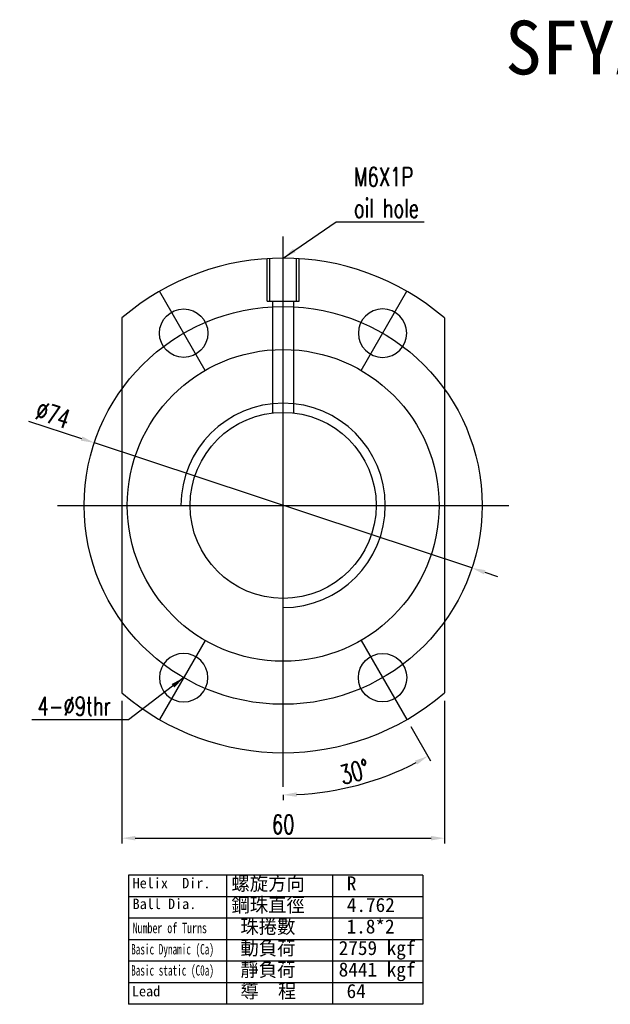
# Model space of a CAD drawing. Header units: millimetres. Extents: x -112 to 174, y -40 to 144.
# Tile 1 of 62: x -112 to -2, y -40 to 144. Entities that reach past the tile are written whole.
import ezdxf
from ezdxf.lldxf.tags import DXFTag

# ---------------------------------------------------------------- set-up
doc = ezdxf.new("R2010")
doc.units = ezdxf.units.MM
doc.header["$LTSCALE"] = 0.1
doc.layers.get('0').update_dxf_attribs({"linetype": 'CONTINUOUS'})
doc.layers.get('Defpoints').update_dxf_attribs({"linetype": 'CONTINUOUS'})
doc.styles.add('DIM-7', font='SIMPLEX.shx', dxfattribs={"width": 0.7, "bigfont": 'chineset.shx'})
doc.styles.add('T', font='txt')
tags = doc.linetypes.add('DASHED', pattern=[25.72, 12.86, -12.86]).pattern_tags.tags
tags[6:7] = [DXFTag(74, 4), DXFTag(75, 0), DXFTag(340, '0'), DXFTag(46, 0.0), DXFTag(50, 0.0), DXFTag(44, 0.0), DXFTag(45, 0.0)]
tags[4:5] = [DXFTag(74, 4), DXFTag(75, 0), DXFTag(340, '0'), DXFTag(46, 0.0), DXFTag(50, 0.0), DXFTag(44, 0.0), DXFTag(45, 0.0)]
doc.dimstyles.new('CNS', dxfattribs={"dimtxt": 3.5, "dimasz": 2.5, "dimexe": 1, "dimexo": 1.5, "dimgap": 0.09, "dimtad": 0, "dimdsep": 46, "dimtxsty": 'DIM-7', "dimcen": 0.09, "dimclrd": 1, "dimclre": 1, "dimclrt": 4, "dimadec": 0, "dimazin": 0, "dimtfac": 1, "dimtix": 1, "dimtmove": 2, "dimatfit": 3, "dimfxl": 1, "dimtvp": 0.971429, "dimtolj": 1, "dimarcsym": 0})

# ---------------------------------------------------------------- blocks, each defined once
blk = doc.blocks.new('*D7')
at = {"lineweight": -2, "transparency": 16777216}
for p, q in [((-93.04, 16.9), (-93.04, -9.63)), ((-33.04, 16.9), (-33.04, -9.63)), ((-90.54, -8.63), (-35.54, -8.63))]:
    blk.add_line(p, q, dxfattribs=at)
at = {"transparency": 16777216}
for points in [[(-90.54, -8.21), (-90.54, -9.05), (-93.04, -8.63)], [(-35.54, -8.21), (-35.54, -9.05), (-33.04, -8.63)]]:
    blk.add_solid(points, dxfattribs=at)
at = {"layer": 'Defpoints', "color": 0, "transparency": 16777216}
for p in [(-93.04, 18.4), (-33.04, 18.4), (-33.04, -8.63)]:
    blk.add_point(p, dxfattribs=at)
at = {"transparency": 16777216, "insert": (-63.04, -6.08), "char_height": 3.5, "attachment_point": 5, "style": 'DIM-7'}
blk.add_mtext('\\A1;60', dxfattribs=at)
blk = doc.blocks.new('*D8')
at = {"lineweight": -2, "transparency": 16777216}
for p, q in [((-39.29, 12.14), (-35.62, 5.77)), ((-63.04, -0.58), (-63.04, -1.58))]:
    blk.add_line(p, q, dxfattribs=at)
blk.add_arc((-63.04, 53.27), 53.85, 272.6602, 297.342, dxfattribs=at)
at = {"transparency": 16777216}
for points in [[(-38.51, 5.8), (-38.11, 5.07), (-36.12, 6.64)], [(-60.53, -0.94), (-60.55, -0.1), (-63.04, -0.58)]]:
    blk.add_solid(points, dxfattribs=at)
at = {"layer": 'Defpoints', "color": 0, "transparency": 16777216}
for p in [(-63.04, 103.27), (-48.54, 28.16), (-40.04, 13.43), (-63.04, 0.92), (-53.69, 0.24)]:
    blk.add_point(p, dxfattribs=at)
at = {"transparency": 16777216, "insert": (-49.76, 3.72), "char_height": 3.5, "attachment_point": 5, "rotation": 15.0011, "style": 'DIM-7'}
blk.add_mtext('\\A1;30°', dxfattribs=at)
blk = doc.blocks.new('*D9')
at = {"lineweight": -2, "transparency": 16777216}
for p, q in [((-110.41, 68.97), (-100.54, 65.7)), ((-27.92, 41.63), (-98.16, 64.91)), ((-25.55, 40.84), (-23.18, 40.05))]:
    blk.add_line(p, q, dxfattribs=at)
at = {"transparency": 16777216}
for points in [[(-100.4, 66.1), (-100.67, 65.31), (-98.16, 64.91)], [(-25.42, 41.24), (-25.68, 40.44), (-27.92, 41.63)]]:
    blk.add_solid(points, dxfattribs=at)
at = {"layer": 'Defpoints', "color": 0, "transparency": 16777216}
for p in [(-98.16, 64.91), (-27.92, 41.63)]:
    blk.add_point(p, dxfattribs=at)
at = {"transparency": 16777216, "insert": (-105.86, 70.15), "char_height": 3.5, "attachment_point": 5, "rotation": 341.6574, "style": 'DIM-7'}
blk.add_mtext('\\A1;∅74', dxfattribs=at)

msp = doc.modelspace()

# ---------------------------------------------------------------- linework, layer by layer
for p, q in [((-63.043, 0.921), (-63.043, 103.271)), ((-77.544, 78.385), (-86.044, 93.107)), ((-48.542, 78.385), (-40.041, 93.107)), ((-105.043, 53.271), (-21.043, 53.271)), ((-77.544, 28.157), (-86.044, 13.434)), ((-48.542, 28.157), (-40.041, 13.434)), ((-37.083, -15.515), (-91.839, -15.515)), ((-91.839, -15.515), (-91.839, -39.534)), ((-73.587, -15.515), (-73.587, -39.534)), ((-53.835, -15.515), (-53.835, -39.534)), ((-37.083, -15.515), (-37.083, -39.534)), ((-37.083, -19.518), (-91.839, -19.518)), ((-37.083, -23.521), (-91.839, -23.521)), ((-37.083, -27.524), (-91.839, -27.524)), ((-37.083, -31.527), (-91.839, -31.527)), ((-37.083, -35.531), (-91.839, -35.531)), ((-37.083, -39.534), (-91.839, -39.534))]:
    msp.add_line(p, q)
at = {"linetype": 'DASHED'}
for p, q in [((-66.043, 91.271), (-66.043, 99.173)), ((-65.543, 91.271), (-65.543, 99.173)), ((-60.543, 91.271), (-60.543, 99.173)), ((-60.043, 91.271), (-60.043, 99.173)), ((-66.043, 91.271), (-60.043, 91.271)), ((-65.043, 91.271), (-65.043, 70.455)), ((-61.043, 70.458), (-61.043, 91.271))]:
    msp.add_line(p, q, dxfattribs=at)
at = {"linetype": 'Continuous'}
for p, q in [((-93.043, 88.142), (-93.043, 18.4)), ((-33.043, 88.142), (-33.043, 18.4))]:
    msp.add_line(p, q, dxfattribs=at)
for radius in [37, 29, 17.3]:
    msp.add_circle((-63.043, 53.271), radius)
for centre in [(-81.543, 85.311), (-44.543, 21.231)]:
    msp.add_circle(centre, 4.5, dxfattribs=at)
at = {"linetype": 'Continuous', "extrusion": (0, 0, -1)}
for centre in [(44.543, 85.311), (81.543, 21.231)]:
    msp.add_circle(centre, 4.5, dxfattribs=at)
at = {"linetype": 'Continuous'}
for start, end in [(49.29429, 130.70571), (229.29429, 310.70571)]:
    msp.add_arc((-63.043, 53.271), 46, start, end, dxfattribs=at)
msp.add_arc((-63.043, 53.271), 19.005, 270, 180)

# ---------------------------------------------------------------- texts
msp.add_text('SFYA03264-3.6', height=10).set_placement((-21.75, 133.445))
at = {"style": 'T'}
for s, height, p in [('Helix  Dir.', 1.93536, (-91.044, -17.95)), ('螺旋方向', 2.625, (-72.659, -18.356)), ('R', 2.625, (-51.201, -18.356)), ('Ball Dia.', 1.9354, (-91.044, -21.815)), ('鋼珠直徑', 2.625, (-72.659, -22.359)), ('4.762', 2.625, (-51.201, -22.359)), ('珠捲數', 2.625, (-70.993, -26.363)), ('1.8*2', 2.625, (-51.241, -26.363)), ('動負荷', 2.625, (-70.993, -30.366)), ('2759 kgf', 2.625, (-52.712, -30.366)), ('靜負荷', 2.625, (-70.993, -34.369)), ('8441 kgf', 2.625, (-52.712, -34.369)), ('Lead', 1.9354, (-91.182, -38.056)), ('導  程', 2.625, (-70.993, -38.372)), ('64', 2.625, (-51.241, -38.372))]:
    msp.add_text(s, height=height, dxfattribs=at).set_placement(p)
for s, width, p in [('Number of Turns', 0.7, (-91.044, -26.303)), ('Basic Dynamic (Ca)', 0.65, (-91.32, -30.258)), ('Basic static (C0a)', 0.65, (-91.32, -34.188))]:
    msp.add_text(s, height=1.93536, dxfattribs=dict(at, width=width)).set_placement(p)
at = {"char_height": 3.5, "style": 'DIM-7'}
for s, insert, attachment_point in [('M6X1P\\Poil hole', (-49.876, 111.473), 4), ('\\A1;4-%%C9thr', (-95.094, 14.183), 9)]:
    msp.add_mtext(s, dxfattribs=dict(at, insert=insert, attachment_point=attachment_point))

# ---------------------------------------------------------------- dimensions: what is measured, and where the dimension line sits
dim = msp.add_angular_dim_2l(base=(-53.691, 0.24), line1=((-63.043, 0.921), (-63.043, 103.271)), line2=((-48.542, 28.157), (-40.041, 13.434)), dimstyle='CNS', override={"dimgap": 0.8, "dimtad": 1, "dimclrd": 256, "dimclre": 256, "dimclrt": 256, "dimtmove": 1})
dim.commit()
dim.dimension.update_dxf_attribs({"geometry": '*D8', "text_midpoint": (-49.764, 3.72)})
dim = msp.add_diameter_dim_2p(p1=(-27.923, 41.627), p2=(-98.163, 64.915), dimstyle='CNS', override={"dimgap": 0.8, "dimtad": 1, "dimclrd": 256, "dimclre": 256, "dimclrt": 256, "dimtmove": 1})
dim.commit()
dim.dimension.update_dxf_attribs({"geometry": '*D9', "text_midpoint": (-105.856, 70.151)})
dim = msp.add_linear_dim(base=(-33.043, -8.63), p1=(-93.043, 18.4), p2=(-33.043, 18.4), dimstyle='CNS', override={"dimgap": 0.8, "dimtad": 1, "dimclrd": 256, "dimclre": 256, "dimclrt": 256, "dimtmove": 1})
dim.commit()
dim.dimension.update_dxf_attribs({"geometry": '*D7', "text_midpoint": (-63.043, -6.08)})

# ---------------------------------------------------------------- leaders
at = {"annotation_type": 0, "has_hookline": 1}
for points, hookline_direction, text_width in [([(-63.032, 99.271), (-53.176, 106.007), (-50.676, 106.007)], 0, 13.067), ([(-81.544, 21.229), (-91.794, 13.383), (-94.294, 13.383)], 1, 14.7)]:
    msp.add_leader(points, dimstyle='CNS', override={"dimgap": 0.8, "dimtad": 1, "dimclrd": 256, "dimclre": 256, "dimclrt": 256, "dimtmove": 1}, dxfattribs=dict(at, hookline_direction=hookline_direction, text_width=text_width))

doc.saveas('drawing.dxf')
